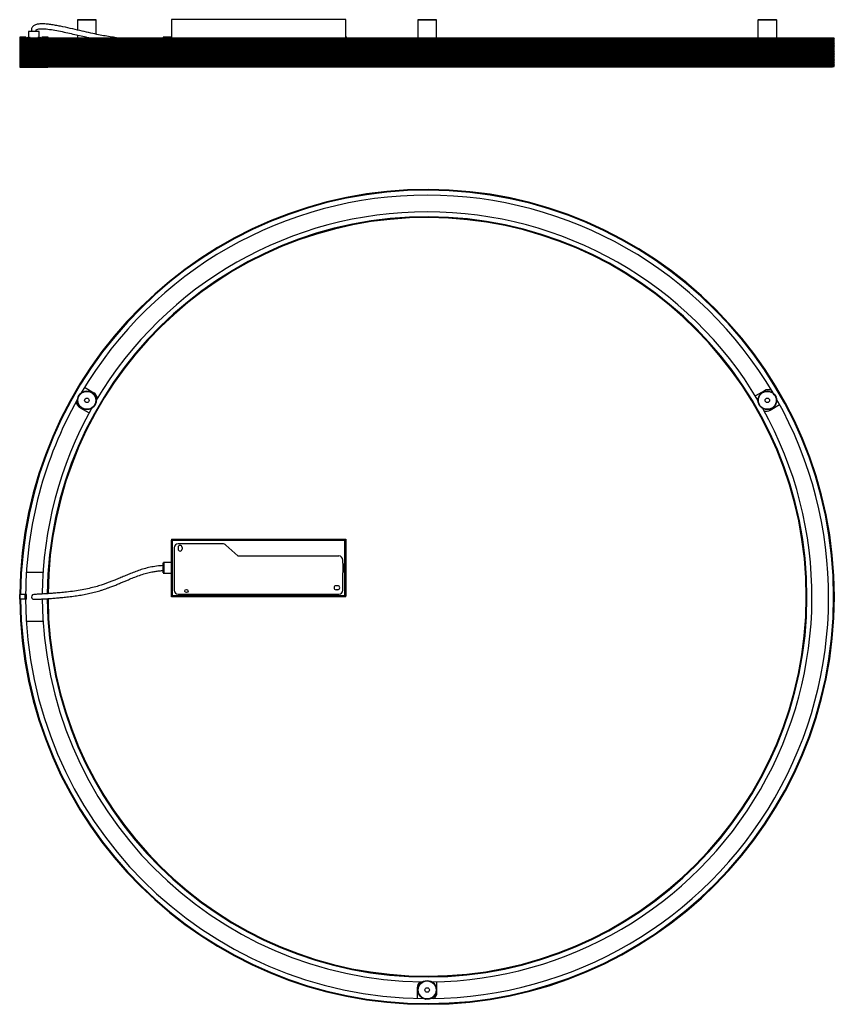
# Model space of a CAD drawing. Header units: millimetres. Extents: x 806 to 1806, y 1169 to 2377.
import ezdxf

# ---------------------------------------------------------------- set-up
doc = ezdxf.new("R2010")
doc.units = ezdxf.units.MM
doc.header["$LTSCALE"] = 10

msp = doc.modelspace()

# ---------------------------------------------------------------- linework, layer by layer
at = {"color": 7, "linetype": 'Continuous', "lineweight": 25}
for p, q in [((877.2, 2377.1), (876.7, 2376.6)), ((876.7, 2376.6), (876.7, 2364.3)), ((899.7, 2376.6), (876.7, 2376.6)), ((877.2, 2377.1), (899.2, 2377.1)), ((899.7, 2376.6), (899.2, 2377.1)), ((899.7, 2359.2), (899.7, 2376.6)), ((992, 2377.1), (992, 2354.9)), ((1206, 2377.1), (992, 2377.1)), ((1206, 2354.9), (1206, 2377.1)), ((1295, 2377.1), (1294.5, 2376.6)), ((1294.5, 2376.6), (1294.5, 2354.9)), ((1317.5, 2376.6), (1294.5, 2376.6)), ((1295, 2377.1), (1317, 2377.1)), ((1317.5, 2376.6), (1317, 2377.1)), ((1317.5, 2354.9), (1317.5, 2376.6)), ((1712.7, 2377.1), (1712.2, 2376.6)), ((1712.2, 2376.6), (1712.2, 2354.9)), ((1729.4, 2376.6), (1712.2, 2376.6)), ((1712.7, 2377.1), (1729.2, 2377.1)), ((1729.2, 2377.1), (1734.7, 2377.1)), ((1735.2, 2376.6), (1729.4, 2376.6)), ((1735.2, 2376.6), (1734.7, 2377.1)), ((1735.2, 2354.9), (1735.2, 2376.6)), ((816.6, 2362.4), (816.6, 2355.4)), ((829.8, 2355.4), (829.8, 2362.4)), ((876.7, 2358.2), (876.7, 2354.9)), ((806.1, 2355.2), (805.7, 2355.2)), ((805.7, 2355.2), (805.7, 2319.4)), ((806, 2354), (1805.9, 2354)), ((806, 2353.7), (1805.9, 2353.7)), ((806, 2352), (1805.9, 2352)), ((806, 2351.8), (1805.9, 2351.8)), ((806, 2350.1), (1805.9, 2350.1)), ((806, 2349.8), (1805.9, 2349.8)), ((806, 2348.1), (1805.9, 2348.1)), ((806, 2347.8), (1805.9, 2347.8)), ((806, 2346.1), (1805.9, 2346.1)), ((806, 2345.9), (1805.9, 2345.9)), ((806.1, 2355.2), (806.1, 2354.1)), ((806.9, 2354.9), (806.1, 2354.1)), ((806.9, 2354.9), (806.1, 2354.1)), ((806.1, 2353.6), (806.1, 2352.1)), ((806.1, 2353.6), (806.9, 2352.9)), ((806.1, 2353.6), (806.9, 2352.9)), ((806.9, 2352.9), (806.1, 2352.1)), ((806.9, 2352.9), (806.1, 2352.1)), ((806.1, 2351.7), (806.1, 2350.2)), ((806.1, 2351.7), (806.9, 2350.9)), ((806.1, 2351.7), (806.9, 2350.9)), ((806.9, 2350.9), (806.1, 2350.2)), ((806.9, 2350.9), (806.1, 2350.2)), ((806.1, 2349.7), (806.1, 2348.2)), ((806.1, 2349.7), (806.9, 2349)), ((806.1, 2349.7), (806.9, 2349)), ((806.9, 2349), (806.1, 2348.2)), ((806.9, 2349), (806.1, 2348.2)), ((806.1, 2347.7), (806.1, 2346.2)), ((806.1, 2347.7), (806.9, 2347)), ((806.1, 2347.7), (806.9, 2347)), ((806.9, 2347), (806.1, 2346.2)), ((806.9, 2347), (806.1, 2346.2)), ((806.1, 2345.8), (806.1, 2344.3)), ((806.1, 2345.8), (806.9, 2345)), ((806.1, 2345.8), (806.9, 2345)), ((806.9, 2345), (806.1, 2344.3)), ((806.9, 2345), (806.1, 2344.3)), ((806.3, 2355.8), (806.3, 2355.4)), ((812.6, 2355.8), (806.3, 2355.8)), ((812.6, 2355.4), (806.3, 2355.4)), ((806.9, 2354.9), (1805.1, 2354.9)), ((806.9, 2354.9), (806.9, 2354.9)), ((806.9, 2352.9), (1805.1, 2352.9)), ((806.9, 2350.9), (1805.1, 2350.9)), ((806.9, 2349), (1805.1, 2349)), ((806.9, 2347), (1805.1, 2347)), ((806.9, 2345), (1805.1, 2345)), ((812.6, 2355.4), (812.6, 2355.8)), ((813.1, 2355.5), (812.7, 2355.3)), ((813, 2354.9), (812.7, 2355.3)), ((813.4, 2354.9), (813.1, 2355.5)), ((814.8, 2355.4), (814.4, 2355.1)), ((814.4, 2355.1), (814.4, 2354.9)), ((814.4, 2355.1), (816.8, 2355.1)), ((814.8, 2355.4), (816.7, 2355.4)), ((816.7, 2355.4), (818, 2355.4)), ((816.8, 2355.1), (818.4, 2355.1)), ((818.4, 2355.1), (818, 2355.4)), ((818.4, 2354.9), (818.4, 2355.1)), ((828.4, 2355.4), (828, 2355.1)), ((828, 2355.1), (828, 2354.9)), ((828, 2355.1), (830.4, 2355.1)), ((828.4, 2355.4), (830.3, 2355.4)), ((830.3, 2355.4), (831.6, 2355.4)), ((830.4, 2355.1), (832, 2355.1)), ((832, 2355.1), (831.6, 2355.4)), ((832, 2354.9), (832, 2355.1)), ((833.3, 2355.5), (833, 2354.9)), ((833.7, 2355.3), (833.3, 2355.5)), ((833.7, 2355.3), (833.4, 2354.9)), ((833.9, 2355.8), (833.9, 2355.4)), ((840.1, 2355.8), (833.9, 2355.8)), ((840.1, 2355.4), (833.9, 2355.4)), ((840.1, 2355.4), (840.1, 2355.8)), ((840.7, 2355.2), (840.3, 2355.2)), ((840.3, 2354.9), (840.3, 2355.2)), ((840.7, 2354.9), (840.7, 2355.2)), ((992, 2355.7), (982.5, 2355.7)), ((1805.9, 2354), (1805.1, 2354.9)), ((1805.1, 2352.9), (1805.9, 2353.7)), ((1805.9, 2352), (1805.1, 2352.9)), ((1805.1, 2350.9), (1805.9, 2351.8)), ((1805.9, 2350.1), (1805.1, 2350.9)), ((1805.1, 2349), (1805.9, 2349.8)), ((1805.9, 2348.1), (1805.1, 2349)), ((1805.1, 2347), (1805.9, 2347.8)), ((1805.9, 2346.1), (1805.1, 2347)), ((1805.1, 2345), (1805.9, 2345.9)), ((1805.9, 2344.2), (1805.1, 2345)), ((806, 2344.2), (1805.9, 2344.2)), ((806, 2343.9), (1805.9, 2343.9)), ((806, 2342.2), (1805.9, 2342.2)), ((806, 2341.9), (1805.9, 2341.9)), ((806, 2340.3), (1805.9, 2340.3)), ((806, 2340), (1805.9, 2340)), ((806, 2338.3), (1805.9, 2338.3)), ((806, 2338), (1805.9, 2338)), ((806, 2336.3), (1805.9, 2336.3)), ((806, 2336), (1805.9, 2336)), ((806, 2334.4), (1805.9, 2334.4)), ((806, 2334.1), (1805.9, 2334.1)), ((806, 2332.4), (1805.9, 2332.4)), ((806.1, 2343.8), (806.1, 2342.3)), ((806.1, 2343.8), (806.9, 2343.1)), ((806.1, 2343.8), (806.9, 2343.1)), ((806.9, 2343.1), (806.1, 2342.3)), ((806.9, 2343.1), (806.1, 2342.3)), ((806.1, 2341.9), (806.1, 2340.3)), ((806.1, 2341.8), (806.9, 2341.1)), ((806.1, 2341.8), (806.9, 2341.1)), ((806.9, 2341.1), (806.1, 2340.3)), ((806.9, 2341.1), (806.1, 2340.3)), ((806.1, 2339.9), (806.1, 2338.4)), ((806.1, 2339.9), (806.9, 2339.1)), ((806.1, 2339.9), (806.9, 2339.1)), ((806.9, 2339.1), (806.1, 2338.4)), ((806.9, 2339.1), (806.1, 2338.4)), ((806.1, 2337.9), (806.1, 2336.4)), ((806.1, 2337.9), (806.9, 2337.2)), ((806.1, 2337.9), (806.9, 2337.2)), ((806.9, 2337.2), (806.1, 2336.4)), ((806.9, 2337.2), (806.1, 2336.4)), ((806.1, 2336), (806.1, 2334.4)), ((806.1, 2335.9), (806.9, 2335.2)), ((806.1, 2335.9), (806.9, 2335.2)), ((806.9, 2335.2), (806.1, 2334.4)), ((806.9, 2335.2), (806.1, 2334.4)), ((806.1, 2334), (806.1, 2332.5)), ((806.1, 2334), (806.9, 2333.2)), ((806.1, 2334), (806.9, 2333.2)), ((806.9, 2333.2), (806.1, 2332.5)), ((806.9, 2333.2), (806.1, 2332.5)), ((806.9, 2343.1), (1805.1, 2343.1)), ((806.9, 2341.1), (1805.1, 2341.1)), ((806.9, 2339.1), (1805.1, 2339.1)), ((806.9, 2337.2), (1805.1, 2337.2)), ((806.9, 2335.2), (1805.1, 2335.2)), ((806.9, 2333.2), (1805.1, 2333.2)), ((1805.1, 2343.1), (1805.9, 2343.9)), ((1805.9, 2342.2), (1805.1, 2343.1)), ((1805.1, 2341.1), (1805.9, 2341.9)), ((1805.9, 2340.3), (1805.1, 2341.1)), ((1805.1, 2339.1), (1805.9, 2340)), ((1805.9, 2338.3), (1805.1, 2339.1)), ((1805.1, 2337.2), (1805.9, 2338)), ((1805.9, 2336.3), (1805.1, 2337.2)), ((1805.1, 2335.2), (1805.9, 2336)), ((1805.9, 2334.4), (1805.1, 2335.2)), ((1805.1, 2333.2), (1805.9, 2334.1)), ((1805.9, 2332.4), (1805.1, 2333.2)), ((806, 2332.1), (1805.9, 2332.1)), ((806, 2330.4), (1805.9, 2330.4)), ((806, 2330.1), (1805.9, 2330.1)), ((806, 2328.5), (1805.9, 2328.5)), ((806, 2328.2), (1805.9, 2328.2)), ((806, 2326.5), (1805.9, 2326.5)), ((806, 2326.2), (1805.9, 2326.2)), ((806, 2324.5), (1805.9, 2324.5)), ((806, 2324.2), (1805.9, 2324.2)), ((806, 2322.6), (1805.9, 2322.6)), ((806, 2322.3), (1805.9, 2322.3)), ((806, 2320.6), (1805.9, 2320.6)), ((806, 2320.5), (1806, 2320.5)), ((806, 2320.3), (1806, 2320.3)), ((806.1, 2332), (806.1, 2330.5)), ((806.1, 2332), (806.9, 2331.3)), ((806.1, 2332), (806.9, 2331.3)), ((806.9, 2331.3), (806.1, 2330.5)), ((806.9, 2331.3), (806.1, 2330.5)), ((806.1, 2330.1), (806.1, 2328.5)), ((806.1, 2330), (806.9, 2329.3)), ((806.1, 2330), (806.9, 2329.3)), ((806.9, 2329.3), (806.1, 2328.5)), ((806.9, 2329.3), (806.1, 2328.5)), ((806.1, 2328.1), (806.1, 2326.6)), ((806.1, 2328.1), (806.9, 2327.3)), ((806.1, 2328.1), (806.9, 2327.3)), ((806.9, 2327.3), (806.1, 2326.6)), ((806.9, 2327.3), (806.1, 2326.6)), ((806.1, 2326.1), (806.1, 2324.6)), ((806.1, 2326.1), (806.9, 2325.4)), ((806.1, 2326.1), (806.9, 2325.4)), ((806.9, 2325.4), (806.1, 2324.6)), ((806.9, 2325.4), (806.1, 2324.6)), ((806.1, 2324.2), (806.1, 2322.6)), ((806.1, 2324.2), (806.9, 2323.4)), ((806.1, 2324.2), (806.9, 2323.4)), ((806.9, 2323.4), (806.1, 2322.7)), ((806.9, 2323.4), (806.1, 2322.7)), ((806.1, 2322.2), (806.1, 2320.7)), ((806.1, 2322.2), (806.9, 2321.4)), ((806.1, 2322.2), (806.9, 2321.4)), ((806.9, 2321.4), (806.1, 2320.7)), ((806.9, 2321.4), (806.1, 2320.7)), ((806.9, 2331.3), (1805.1, 2331.3)), ((806.9, 2329.3), (1805.1, 2329.3)), ((806.9, 2327.3), (1805.1, 2327.3)), ((806.9, 2325.4), (1805.1, 2325.4)), ((806.9, 2323.4), (1805.1, 2323.4)), ((806.9, 2321.4), (1805.1, 2321.4)), ((1805.1, 2331.3), (1805.9, 2332.1)), ((1805.9, 2330.4), (1805.1, 2331.3)), ((1805.1, 2329.3), (1805.9, 2330.1)), ((1805.9, 2328.5), (1805.1, 2329.3)), ((1805.1, 2327.3), (1805.9, 2328.2)), ((1805.9, 2326.5), (1805.1, 2327.3)), ((1805.1, 2325.4), (1805.9, 2326.2)), ((1805.9, 2324.5), (1805.1, 2325.4)), ((1805.1, 2323.4), (1805.9, 2324.2)), ((1805.9, 2322.6), (1805.1, 2323.4)), ((1805.1, 2321.4), (1805.9, 2322.3)), ((1805.9, 2320.6), (1805.1, 2321.4)), ((1806, 2320.3), (1806, 2320.5)), ((805.7, 2319.4), (806.1, 2319.4)), ((806.1, 2319.9), (806.1, 2319.4)), ((806.3, 2319.2), (806.3, 2318.8)), ((806.3, 2319.2), (808.4, 2319.2)), ((806.3, 2318.8), (840.1, 2318.8)), ((806.7, 2319.6), (1805.2, 2319.6)), ((806.7, 2319.6), (806.7, 2319.6)), ((808.4, 2319.2), (1803.5, 2319.2)), ((840.1, 2318.8), (840.1, 2319.2)), ((896.7, 1918.9), (885.2, 1925.5)), ((1720.1, 1921.7), (1709, 1915.3)), ((877.4, 1914.2), (879.1, 1917)), ((877.4, 1914.2), (877.4, 1913.9)), ((879.3, 1917.2), (879.1, 1917)), ((1732.9, 1917), (1732.6, 1917.2)), ((1732.9, 1917), (1734.5, 1914.2)), ((1734.5, 1913.9), (1734.5, 1914.2)), ((879.8, 1900.8), (890.9, 1894.4)), ((1727.3, 1898), (1738.8, 1904.7)), ((992, 1739.7), (992, 1738.5)), ((992, 1739.7), (1206, 1739.7)), ((992, 1738.5), (1206, 1738.5)), ((992, 1738.5), (992, 1738.3)), ((992, 1670.1), (992, 1738.3)), ((992, 1738.3), (993.2, 1738.3)), ((993.2, 1670.1), (993.2, 1738.3)), ((993.4, 1738.3), (993.2, 1738.3)), ((993.4, 1738.3), (1204.6, 1738.3)), ((993.4, 1710.2), (993.4, 1738.3)), ((995.4, 1728.9), (995.4, 1710.2)), ((1000.2, 1729.4), (1000.2, 1727.4)), ((1054.9, 1733.9), (1000.4, 1733.9)), ((1005.2, 1729.4), (1005.2, 1727.4)), ((1058.9, 1732.3), (1073.5, 1718.9)), ((1204.8, 1738.3), (1204.6, 1738.3)), ((1204.6, 1738.3), (1204.6, 1709.2)), ((1206, 1738.3), (1204.8, 1738.3)), ((1204.8, 1738.3), (1204.8, 1670.1)), ((1206, 1739.7), (1206, 1738.5)), ((1206, 1738.3), (1206, 1738.5)), ((1206, 1738.3), (1206, 1670.1)), ((1116.5, 1718.9), (1197.5, 1718.9)), ((992, 1710.8), (982.5, 1710.8)), ((1202.5, 1710.2), (1202.5, 1713.9)), ((834, 1698.5), (813.9, 1698.5)), ((834.4, 1698.5), (834, 1698.5)), ((982.5, 1697.6), (992, 1697.6)), ((993.4, 1670.1), (993.4, 1697.8)), ((995.4, 1698.2), (995.4, 1676.9)), ((1202.5, 1676.9), (1202.5, 1698.2)), ((1204.6, 1699.2), (1204.6, 1670.1)), ((1196.2, 1682.4), (1194.2, 1682.4)), ((805.7, 1665.7), (805.7, 1671.7)), ((806.3, 1671.7), (805.7, 1671.7)), ((806.3, 1665.7), (806.3, 1671.7)), ((812.6, 1671.7), (806.3, 1671.7)), ((812.6, 1665.7), (812.6, 1671.7)), ((813.1, 1671.7), (812.6, 1671.7)), ((813.1, 1665.7), (813.1, 1671.7)), ((814, 1671.7), (813.1, 1671.7)), ((814, 1665.7), (814, 1671.7)), ((992, 1670.1), (993.2, 1670.1)), ((992, 1670.1), (992, 1669.9)), ((992, 1668.7), (992, 1669.9)), ((1206, 1669.9), (992, 1669.9)), ((1206, 1668.7), (992, 1668.7)), ((993.2, 1670.1), (993.4, 1670.1)), ((1204.6, 1670.1), (993.4, 1670.1)), ((1000.4, 1671.9), (1197.5, 1671.9)), ((1185.9, 1671.4), (1008.4, 1671.4)), ((1196.2, 1677.4), (1194.2, 1677.4)), ((1204.6, 1670.1), (1204.8, 1670.1)), ((1206, 1670.1), (1204.8, 1670.1)), ((1206, 1669.9), (1206, 1670.1)), ((1206, 1668.7), (1206, 1669.9)), ((806.3, 1665.7), (805.7, 1665.7)), ((812.6, 1665.7), (806.3, 1665.7)), ((813.1, 1665.7), (812.6, 1665.7)), ((814, 1665.7), (813.1, 1665.7)), ((832.4, 1665.7), (832.4, 1666.1)), ((833.3, 1665.7), (832.4, 1665.7)), ((833.3, 1665.7), (833.3, 1666.2)), ((833.9, 1665.7), (833.3, 1665.7)), ((833.9, 1665.7), (833.9, 1666.2)), ((840.1, 1665.7), (833.9, 1665.7)), ((840.1, 1665.7), (840.1, 1666.6)), ((840.7, 1665.7), (840.1, 1665.7)), ((840.7, 1665.7), (840.7, 1666.6)), ((813.9, 1638.8), (834, 1638.8)), ((834, 1638.8), (834.4, 1638.9)), ((1318, 1183.5), (1318, 1196.3)), ((1293.9, 1189.1), (1293.9, 1175.8)), ((1304.1, 1175), (1304.3, 1174.8)), ((1307.6, 1174.8), (1304.3, 1174.8)), ((1307.6, 1174.8), (1307.8, 1175))]:
    msp.add_line(p, q, dxfattribs=at)
for p, q in [((1073.5, 1718.9), (1116.5, 1718.9)), ((993.4, 1697.8), (993.4, 1710.2)), ((995.4, 1710.2), (995.4, 1698.2)), ((1202.5, 1710.2), (1202.5, 1698.2)), ((1204.6, 1699.2), (1204.6, 1709.2))]:
    msp.add_line(p, q)
for centre, radius in [((888.2, 1909.9), 11.5), ((1723.7, 1909.9), 11.5), ((888.2, 1909.9), 11), ((888.2, 1909.9), 2.74), ((1723.7, 1909.9), 11), ((1723.7, 1909.9), 2.74), ((1010.5, 1675.9), 2), ((1306, 1186.3), 11.5), ((1306, 1186.3), 11), ((1306, 1186.3), 2.74)]:
    msp.add_circle(centre, radius, dxfattribs=at)
for centre, radius, start, end in [((806.3, 2355.2), 0.6, 90, 180), ((806.3, 2355.2), 0.2, 90, 180), ((812.6, 2355.2), 0.6, 30, 90), ((812.6, 2355.2), 0.2, 30, 90), ((833.9, 2355.2), 0.6, 90, 150), ((833.9, 2355.2), 0.2, 90, 150), ((840.1, 2355.2), 0.6, 0, 90), ((840.1, 2355.2), 0.2, 0, 90), ((1206, 2353.6), 2, 40.5416, 90), ((1805.8, 2353.9), 0.2, 315, 45), ((1805.8, 2351.9), 0.2, 315, 45), ((1805.8, 2349.9), 0.2, 315, 45), ((1805.8, 2348), 0.2, 315, 45), ((1805.8, 2346), 0.2, 315, 45), ((1805.8, 2344), 0.2, 315, 45), ((1805.8, 2342.1), 0.2, 315, 45), ((1805.8, 2340.1), 0.2, 315, 45), ((1805.8, 2338.1), 0.2, 315, 45), ((1805.8, 2336.2), 0.2, 315, 45), ((1805.8, 2334.2), 0.2, 315, 45), ((1805.8, 2332.2), 0.2, 315, 45), ((1805.2, 2320.3), 0.75, 270, 0), ((1805.8, 2330.3), 0.2, 315, 45), ((1805.8, 2328.3), 0.2, 315, 45), ((1805.8, 2326.3), 0.2, 315, 45), ((1805.8, 2324.4), 0.2, 315, 45), ((1805.8, 2322.4), 0.2, 315, 45), ((1805.8, 2320.5), 0.2, 0, 45), ((806.3, 2319.4), 0.6, 180, 270), ((806.7, 2320.3), 0.75, 216.8544, 270), ((806.7, 2320.3), 0.75, 216.8699, 270), ((806.3, 2319.4), 0.2, 180, 270), ((808.4, 2319.6), 0.42, 182.7294, 270), ((808.4, 2319.6), 0.42, 182.7294, 270), ((840.1, 2319.4), 0.6, 270, 340.5288), ((1803.5, 2319.6), 0.42, 270, 357.2706), ((1306, 1668.7), 500, 180.3438, 179.6562), ((1306, 1668.7), 499.9, 180.3438, 179.6562), ((1306, 1668.7), 499.1, 180.3444, 179.6556), ((1306, 1668.7), 493, 30.5155, 149.4845), ((1306, 1668.7), 472.5, 30.7083, 149.2917), ((1306, 1668.7), 466.4, 180.3685, 179.5243), ((1306, 1668.7), 465.6, 180.3692, 179.5167), ((1306, 1668.7), 465.5, 180.3693, 179.516), ((1724.9, 1913.5), 9.5, 65.2363, 120), ((1306, 1668.7), 493, 150.5155, 179.6513), ((891.9, 1910.7), 9.5, 11.2091, 60), ((1306, 1668.7), 493, 270.5155, 29.4845), ((1306, 1668.7), 472.5, 150.7083, 179.5762), ((884.5, 1909.1), 9.5, 185.2363, 240), ((1306, 1668.7), 472.5, 270.7083, 29.2917), ((1722.5, 1906.2), 9.5, 251.2091, 300), ((1000.4, 1728.9), 5, 90, 180), ((1002.7, 1729.4), 2.5, 0, 180), ((1054.9, 1727.9), 6, 47.3, 90), ((1002.7, 1727.4), 2.5, 180, 0), ((1197.5, 1713.9), 5, 0, 90), ((1194.2, 1679.9), 2.5, 90, 270), ((1196.2, 1679.9), 2.5, 270, 90), ((823.2, 1668.7), 3, 93.009, 274.7936), ((1000.4, 1676.9), 5, 180, 270), ((1197.5, 1676.9), 5, 270, 0), ((1306, 1668.7), 493, 180.3487, 269.4845), ((1306, 1668.7), 472.5, 180.3638, 269.2917), ((1303.4, 1189.1), 9.5, 131.2091, 180), ((1308.5, 1183.5), 9.5, 305.2363, 0)]:
    msp.add_arc(centre, radius, start, end, dxfattribs=at)
for points, knots in [([(924.6, 2354.9), (922, 2355.2), (916.8, 2356), (908.8, 2357.4), (899.9, 2359.1), (890.2, 2361.2), (879.3, 2363.7), (867.8, 2366.4), (857.9, 2368.6), (849.8, 2370.1), (843.9, 2371.1), (838.2, 2371.8), (832.9, 2372), (828.3, 2371.8), (824.9, 2370.9), (822.9, 2369.7), (821.8, 2368.8), (821, 2367.6), (820.3, 2366.1), (820.1, 2364.6), (820.1, 2363.5), (820.1, 2363), (820.1, 2362.9)], [0, 0, 0, 0, 0.0729884, 0.1499426, 0.2280867, 0.3214657, 0.4206175, 0.5276595, 0.6360371, 0.6905414, 0.7442358, 0.795583, 0.8430276, 0.8834983, 0.9175702, 0.9337895, 0.943716, 0.9560424, 0.9707735, 0.9872168, 0.9959906, 1, 1, 1, 1]), ([(816.8, 2362.8), (816.8, 2362.8), (816.8, 2362.8), (816.7, 2362.7), (816.7, 2362.7), (816.7, 2362.7), (816.7, 2362.7), (816.7, 2362.6), (816.6, 2362.6), (816.6, 2362.5), (816.6, 2362.4), (816.6, 2362.4)], [0, 0, 0, 0, 0.075978, 0.209065, 0.259762, 0.303141, 0.342477, 0.381257, 0.467329, 0.699762, 1, 1, 1, 1]), ([(829.8, 2362.4), (829.8, 2362.4), (829.8, 2362.4), (829.6, 2362.4), (829.1, 2362.4), (828.3, 2362.4), (827.3, 2362.4), (826, 2362.4), (824.6, 2362.4), (823.2, 2362.4), (821.8, 2362.4), (820.4, 2362.4), (819.1, 2362.4), (818.1, 2362.4), (817.3, 2362.4), (816.8, 2362.4), (816.6, 2362.4), (816.6, 2362.4), (816.6, 2362.4)], [0, 0, 0, 0, 0.012411, 0.082066, 0.151722, 0.221377, 0.291033, 0.360689, 0.430344, 0.5, 0.569656, 0.639311, 0.708967, 0.778623, 0.848278, 0.917934, 0.987589, 1, 1, 1, 1]), ([(817.1, 2362.9), (817.1, 2362.9), (817.1, 2362.9), (817.3, 2362.9), (817.7, 2362.9), (818.5, 2362.9), (819.5, 2362.9), (820.6, 2362.9), (821.9, 2362.9), (823.2, 2362.9), (824.5, 2362.9), (825.8, 2362.9), (827, 2362.9), (827.9, 2362.9), (828.7, 2362.9), (829.2, 2362.9), (829.3, 2362.9), (829.3, 2362.9)], [0, 0, 0, 0, 0.01278, 0.083296, 0.153812, 0.224327, 0.294843, 0.365359, 0.435874, 0.50639, 0.576906, 0.647422, 0.717937, 0.788453, 0.858969, 0.929484, 1, 1, 1, 1]), ([(826.1, 2362.9), (826.1, 2363), (826.1, 2363.4), (826.1, 2363.9), (826.1, 2364.2), (826.1, 2364.4), (826.2, 2364.5), (826.2, 2364.6), (826.3, 2364.7), (826.4, 2364.8), (826.9, 2365.1), (828.3, 2365.6), (830.8, 2365.9), (834.3, 2366), (839.7, 2365.6), (847, 2364.6), (855.8, 2362.9), (864.6, 2361), (873.1, 2359), (881.2, 2357.2), (887.2, 2355.8), (890.6, 2355), (891.5, 2354.9)], [0, 0, 0, 0, 0.008483, 0.016526, 0.020937, 0.022848, 0.023746, 0.024894, 0.026372, 0.028947, 0.032615, 0.052651, 0.092072, 0.143955, 0.204949, 0.329393, 0.463045, 0.596975, 0.724524, 0.845073, 0.961164, 1, 1, 1, 1]), ([(829.8, 2362.4), (829.8, 2362.4), (829.8, 2362.5), (829.8, 2362.5), (829.8, 2362.6), (829.8, 2362.6), (829.8, 2362.6), (829.7, 2362.7), (829.7, 2362.7), (829.7, 2362.7), (829.6, 2362.7)], [0, 0, 0, 0, 0.197052, 0.275848, 0.31216, 0.349669, 0.392101, 0.443139, 0.582049, 1, 1, 1, 1]), ([(982.5, 2355.7), (982.4, 2355.6), (982.3, 2355.6), (982.1, 2355.6), (982.1, 2355.5), (982, 2355.5), (982, 2355.3), (982, 2355.2), (982, 2355.2)], [0, 0, 0, 0, 0.273177, 0.389879, 0.5, 0.610121, 0.726823, 1, 1, 1, 1]), ([(982, 2354.9), (982, 2354.9), (982, 2355.1), (982, 2355.1), (982, 2355.2)], [0, 0, 0, 0, 0.2646402, 1, 1, 1, 1]), ([(982.5, 2355.7), (982.5, 2355.6), (982.5, 2355.5), (982.5, 2355.2), (982.5, 2354.9), (982.5, 2354.9)], [0, 0, 0, 0, 0.446946, 0.893893, 1, 1, 1, 1]), ([(982, 1707), (980.6, 1706.9), (976.6, 1706.8), (969.9, 1705.8), (962.2, 1704.3), (955, 1702.2), (948.2, 1699.9), (941.9, 1697.4), (935.8, 1694.9), (930, 1692.4), (924.3, 1690), (919.1, 1687.9), (914.5, 1686.2), (910.3, 1684.6), (905.1, 1682.9), (898.8, 1681), (890.9, 1679), (882.2, 1677.2), (872.9, 1675.7), (863.9, 1674.6), (855.7, 1673.8), (848.7, 1673.2), (843.8, 1672.8), (840.5, 1672.6), (838.6, 1672.5), (836.2, 1672.3), (833.7, 1672.2), (830.9, 1672), (828.4, 1671.9), (826.1, 1671.8), (824.5, 1671.7), (823.7, 1671.7), (823.2, 1671.7), (822.9, 1671.7), (822.9, 1671.7), (822.9, 1671.7), (822.9, 1671.7), (822.9, 1671.7), (822.9, 1671.7)], [0, 0, 0, 0, 0.023084, 0.071743, 0.117494, 0.161046, 0.202854, 0.244155, 0.280555, 0.318263, 0.356578, 0.389859, 0.417264, 0.443088, 0.470807, 0.513586, 0.562058, 0.61613, 0.67368, 0.732349, 0.779595, 0.821468, 0.856861, 0.868451, 0.879144, 0.891078, 0.909361, 0.924086, 0.939593, 0.954581, 0.964901, 0.969858, 0.974908, 0.98039, 0.987621, 0.992875, 0.99985, 1, 1, 1, 1]), ([(982, 1698.1), (982, 1698.1), (982, 1698), (982, 1698.2), (982, 1698.7), (982, 1699.5), (982, 1700.4), (982, 1701.6), (982, 1702.8), (982, 1704.2), (982, 1705.5), (982, 1706.8), (982, 1707.9), (982, 1708.9), (982, 1709.6), (982, 1710.1), (982, 1710.3), (982, 1710.3), (982, 1710.3)], [0, 0, 0, 0, 0.013828, 0.083534, 0.15324, 0.222946, 0.292652, 0.362358, 0.432064, 0.50177, 0.571475, 0.641181, 0.710887, 0.780593, 0.850299, 0.920005, 0.989711, 1, 1, 1, 1]), ([(982.5, 1710.8), (982.4, 1710.8), (982.2, 1710.8), (982.1, 1710.7), (982.1, 1710.6), (982.1, 1710.6)], [0, 0, 0, 0, 0.6085916, 0.8992426, 1, 1, 1, 1]), ([(982.5, 1710.7), (982.5, 1710.8), (982.5, 1710.8), (982.5, 1710.6), (982.5, 1710.1), (982.5, 1709.3), (982.5, 1708.2), (982.5, 1707), (982.5, 1705.6), (982.5, 1704.2), (982.5, 1702.7), (982.5, 1701.4), (982.5, 1700.1), (982.5, 1699.1), (982.5, 1698.3), (982.5, 1697.8), (982.5, 1697.5), (982.5, 1697.6), (982.5, 1697.6)], [0, 0, 0, 0, 0.012411, 0.082066, 0.151722, 0.221377, 0.291033, 0.360689, 0.430344, 0.5, 0.569656, 0.639311, 0.708967, 0.778623, 0.848278, 0.917934, 0.987589, 1, 1, 1, 1]), ([(823.3, 1665.7), (823.3, 1665.7), (823.3, 1665.7), (823.7, 1665.7), (824.2, 1665.7), (825, 1665.7), (826.4, 1665.8), (828.1, 1665.9), (829.6, 1666), (831.4, 1666), (834.2, 1666.2), (838.4, 1666.4), (843.6, 1666.8), (849.4, 1667.2), (855.6, 1667.8), (862.4, 1668.4), (869.7, 1669.3), (877.4, 1670.3), (884.8, 1671.6), (892, 1673.1), (898.9, 1674.8), (904.8, 1676.5), (909.5, 1678), (913.1, 1679.3), (916.9, 1680.7), (921.2, 1682.3), (926, 1684.2), (930.6, 1686.2), (935, 1688), (939.8, 1690.1), (945.7, 1692.5), (952.5, 1695.1), (958.5, 1697), (963, 1698.2), (966.3, 1699), (970, 1699.7), (974.7, 1700.4), (978.7, 1700.9), (981.3, 1701), (982, 1701)], [0, 0, 0, 0, 0.006265, 0.011828, 0.017017, 0.022095, 0.032069, 0.044151, 0.053088, 0.058586, 0.077502, 0.102449, 0.134251, 0.170696, 0.20838, 0.246287, 0.295704, 0.342485, 0.388188, 0.432999, 0.476816, 0.518559, 0.544566, 0.5659, 0.588062, 0.617948, 0.649375, 0.680315, 0.708586, 0.734758, 0.774718, 0.821436, 0.865728, 0.885933, 0.904885, 0.926713, 0.954277, 0.988277, 1, 1, 1, 1]), ([(982, 1697.8), (982, 1697.7), (982.1, 1697.7), (982.1, 1697.7), (982.1, 1697.7), (982.1, 1697.7), (982.2, 1697.6), (982.2, 1697.6), (982.3, 1697.6), (982.3, 1697.6), (982.4, 1697.6), (982.5, 1697.6)], [0, 0, 0, 0, 0.173299, 0.297249, 0.342537, 0.382056, 0.420799, 0.462863, 0.564455, 0.691535, 1, 1, 1, 1]), ([(1008.4, 1671.4), (1008.2, 1671.4), (1008, 1671.5), (1007.7, 1671.7), (1007.6, 1671.9), (1007.5, 1671.9)], [0, 0, 0, 0, 0.37902, 0.75804, 1, 1, 1, 1]), ([(1008.4, 1671.4), (1008.4, 1671.4), (1008.4, 1671.5), (1008.4, 1671.7), (1008.4, 1671.9), (1008.4, 1671.9)], [0, 0, 0, 0, 0.37902, 0.75804, 1, 1, 1, 1]), ([(1185.9, 1671.4), (1186, 1671.4), (1186.4, 1671.5), (1186.8, 1671.7), (1186.9, 1671.9), (1187, 1671.9)], [0, 0, 0, 0, 0.4706652, 0.9413305, 1, 1, 1, 1]), ([(1185.9, 1671.4), (1185.9, 1671.4), (1185.9, 1671.5), (1185.9, 1671.7), (1185.9, 1671.9), (1185.9, 1671.9)], [0, 0, 0, 0, 0.37902, 0.75804, 1, 1, 1, 1])]:
    msp.add_open_spline(points, degree=3, knots=knots, dxfattribs=at)

doc.saveas('drawing.dxf')
